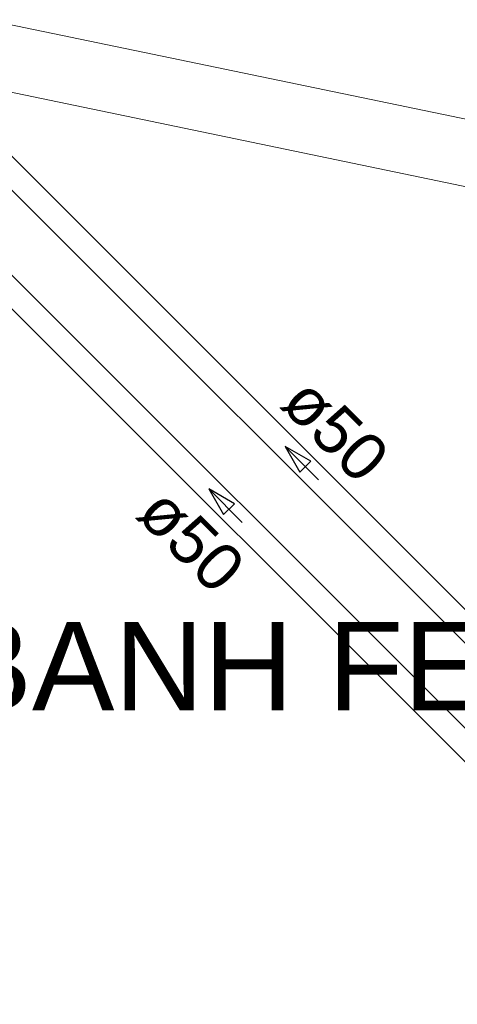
# Model space of a CAD drawing. Header units: millimetres. Extents: x 567 to 934, y -1 to 364.
# Tile 207 of 256: x 623.45 to 625.3, y 165.79 to 169.95. Entities that reach past the tile are written whole.
import ezdxf

# ---------------------------------------------------------------- set-up
doc = ezdxf.new("R2010")
doc.units = ezdxf.units.MM
doc.header["$MEASUREMENT"] = 0
doc.linetypes.add('NULL', pattern=[0])
doc.layers.add('ARQ FINA', color=8, linetype='Continuous')
for name, color, linetype, lineweight in [('CV-Condutos', 14, 'Continuous', 25), ('CV-Sentido conduto', 14, 'Continuous', 30), ('CV-Textos conduto', 7, 'Continuous', 9), ('TQ-Condutos', 14, 'Continuous', 25), ('TQ-Sentido conduto', 14, 'Continuous', 30), ('TQ-Textos conduto', 7, 'Continuous', 9)]:
    doc.layers.add(name, color=color, linetype=linetype, lineweight=lineweight)
doc.styles.add('Arial', font='arial.ttf')

msp = doc.modelspace()

# ---------------------------------------------------------------- linework, layer by layer
at = {"layer": 'ARQ FINA', "lineweight": 5}
for p, q in [((666.8823, 160.9083), (602.6777, 174.2348)), ((627.4774, 169.0873), (613.0374, 172.0845)), ((623.3974, 169.6482), (627.0974, 168.8802))]:
    msp.add_line(p, q, dxfattribs=at)
at = {"layer": 'CV-Condutos'}
for p, q in [((625.5925, 166.6938), (623.0717, 169.2147)), ((625.5208, 166.6221), (623, 169.1429))]:
    msp.add_line(p, q, dxfattribs=at)
at = {"layer": 'CV-Sentido conduto'}
for p, q in [((624.2482, 167.9665), (624.3107, 167.8582)), ((624.3564, 167.904), (624.2482, 167.9665)), ((624.3107, 167.8582), (624.3564, 167.904))]:
    msp.add_line(p, q, dxfattribs=at)
msp.add_lwpolyline([(624.3896, 167.825), (624.2482, 167.9665)], dxfattribs=at)
at = {"layer": 'TQ-Condutos'}
for p, q in [((626.0649, 166.724), (623.2147, 169.5742)), ((625.9932, 166.6523), (623.143, 169.5025))]:
    msp.add_line(p, q, dxfattribs=at)
at = {"layer": 'TQ-Sentido conduto'}
for p, q in [((624.571, 168.1462), (624.6335, 168.038)), ((624.6792, 168.0837), (624.571, 168.1462)), ((624.6335, 168.038), (624.6792, 168.0837))]:
    msp.add_line(p, q, dxfattribs=at)
msp.add_lwpolyline([(624.7124, 168.0048), (624.571, 168.1462)], dxfattribs=at)

# ---------------------------------------------------------------- texts
at = {"layer": 'ARQ FINA', "linetype": 'NULL', "lineweight": 5, "insert": (623.1505, 167.029), "char_height": 0.375, "width": 5.415206, "attachment_point": 7, "line_spacing_factor": 0.9, "style": 'Arial'}
msp.add_mtext('BANH FEM', dxfattribs=at)
at = {"layer": 'CV-Textos conduto', "linetype": 'NULL', "insert": (624.1013, 167.6782), "char_height": 0.2, "width": 0.962805, "attachment_point": 8, "rotation": 314.9999, "line_spacing_factor": 0.6, "style": 'Arial'}
msp.add_mtext('ø50', dxfattribs=at)
at = {"layer": 'TQ-Textos conduto', "linetype": 'NULL', "insert": (624.7111, 168.145), "char_height": 0.2, "width": 0.962805, "attachment_point": 8, "rotation": 314.9999, "line_spacing_factor": 0.6, "style": 'Arial'}
msp.add_mtext('ø50', dxfattribs=at)

doc.saveas('drawing.dxf')
